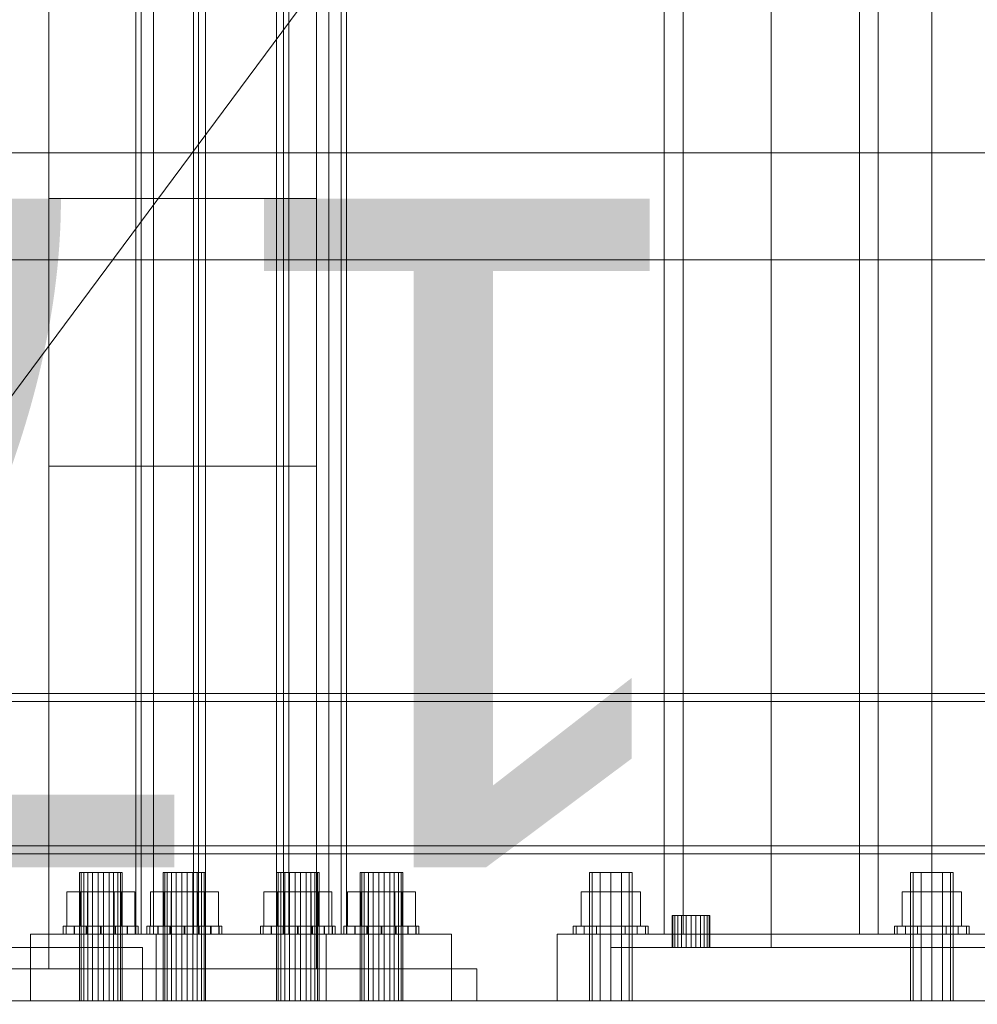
# Model space of a CAD drawing. Header units: millimetres. Extents: x -4738 to 65662, y -68080 to 6847.
# Tile 83 of 256: x -1261 to -903, y -36001 to -35633. Entities that reach past the tile are written whole.
import ezdxf

# ---------------------------------------------------------------- set-up
doc = ezdxf.new("R2010")
doc.units = ezdxf.units.MM
for name, color, linetype, lineweight in [('COTAS_O', 1, 'Continuous', 0), ('COTAS_P', 1, 'Continuous', 0), ('frontal_briquetadora', 7, 'Continuous', 0), ('frontal_C01', 7, 'Continuous', 0), ('frontal_C03', 7, 'Continuous', 0), ('frontal_C10', 7, 'Continuous', 0), ('frontal_dosificador', 7, 'Continuous', 0), ('frontal_mezcladora', 7, 'Continuous', 0), ('frontal_secador', 7, 'Continuous', 0)]:
    doc.layers.add(name, color=color, linetype=linetype, lineweight=lineweight)
doc.dimstyles.new('R19_100', dxfattribs={"dimtxt": 250, "dimasz": 150, "dimexe": 150, "dimexo": 80, "dimgap": 100, "dimtad": 1, "dimtih": 1, "dimtoh": 1, "dimdsep": 46, "dimcen": 0.09, "dimadec": 0, "dimazin": 0, "dimtfac": 1, "dimtdec": 4, "dimtofl": 0, "dimtmove": 0, "dimatfit": 3, "dimfxl": 1, "dimtolj": 1, "dimtzin": 0, "dimarcsym": 0})

# ---------------------------------------------------------------- blocks, each defined once
blk = doc.blocks.new('DIM_R30_46')
at = {"layer": 'COTAS_P'}
for p, q in [((-4100, -35030), (-4219.91, -35921.98)), ((140, -35600), (20.09, -36491.98)), ((-4219.91, -35921.98), (-4065.25, -35897.36)), ((20.09, -36491.98), (-4219.91, -35921.98)), ((-4219.91, -35921.98), (-4077.24, -35986.56)), ((20.09, -36491.98), (-122.58, -36427.39)), ((20.09, -36491.98), (-134.57, -36516.59))]:
    blk.add_line(p, q, dxfattribs=at)
blk.add_text('4278.14 P', height=250, rotation=172.3434, dxfattribs=at).set_placement((-2113.24, -36306.08))
blk = doc.blocks.new('DIM_R30_50')
at = {"layer": 'COTAS_O'}
for p, q in [((-1850, -34900), (-1850, -35600)), ((-150, -34900), (-150, -35600)), ((-1850, -35600), (-1700, -35555)), ((-150, -35600), (-300, -35555)), ((-150, -35600), (-1850, -35600)), ((-1850, -35600), (-1700, -35645)), ((-150, -35600), (-300, -35645))]:
    blk.add_line(p, q, dxfattribs=at)
blk.add_text('1700 O', height=250, rotation=180, dxfattribs=at).set_placement((-1000, -35700))
blk = doc.blocks.new('DIM_R30_53')
at = {"layer": 'COTAS_O'}
for p, q in [((-1480, -33670), (-780, -33670)), ((-780, -33670), (-825, -33820)), ((-780, -36000), (-780, -33670)), ((-780, -33670), (-735, -33820)), ((-780, -36000), (-825, -35850)), ((-780, -36000), (-735, -35850)), ((-1480, -36000), (-780, -36000))]:
    blk.add_line(p, q, dxfattribs=at)
blk.add_text('2330 O', height=250, rotation=90, dxfattribs=at).set_placement((-880, -34835))
blk = doc.blocks.new('DIM_R30_54')
at = {"layer": 'COTAS_O'}
for p, q in [((-1480, -35300), (-1330, -35255)), ((490, -35300), (340, -35255)), ((-1480, -36000), (-1480, -35300)), ((-1480, -35300), (490, -35300)), ((-1480, -35300), (-1330, -35345)), ((490, -35300), (340, -35345)), ((490, -36000), (490, -35300))]:
    blk.add_line(p, q, dxfattribs=at)
blk.add_text('1970 O', height=250, dxfattribs=at).set_placement((-495, -35200))
blk = doc.blocks.new('DIM_R30_55')
at = {"layer": 'COTAS_O'}
for p, q in [((-1400, -33000), (-700, -33000)), ((-700, -33000), (-745, -33150)), ((-700, -36000), (-700, -33000)), ((-700, -33000), (-655, -33150)), ((-700, -36000), (-745, -35850)), ((-700, -36000), (-655, -35850)), ((-1400, -36000), (-700, -36000))]:
    blk.add_line(p, q, dxfattribs=at)
blk.add_text('3000 O', height=250, rotation=90, dxfattribs=at).set_placement((-800, -34500))
blk = doc.blocks.new('DIM_R30_56')
at = {"layer": 'COTAS_O'}
for p, q in [((-1400, -35300), (-1250, -35255)), ((1400, -35300), (1250, -35255)), ((-1400, -36000), (-1400, -35300)), ((-1400, -35300), (1400, -35300)), ((-1400, -35300), (-1250, -35345)), ((1400, -35300), (1250, -35345)), ((1400, -36000), (1400, -35300))]:
    blk.add_line(p, q, dxfattribs=at)
blk.add_text('2800 O', height=250, dxfattribs=at).set_placement((0, -35200))

msp = doc.modelspace()

# ---------------------------------------------------------------- linework, layer by layer
at = {"layer": 'frontal_briquetadora'}
msp.add_line((-1330, -35862.816), (-720.639, -35041.307), dxfattribs=at)
at = {"layer": 'frontal_C01'}
for p, q in [((-1020, -35975), (-1020, -33925.304)), ((-1013, -35975), (-1013, -33925.304)), ((-947, -35975), (-947, -33925.304)), ((-940, -35975), (-940, -33925.304)), ((-1046.928, -35952), (-1048, -35952)), ((-1048, -36000), (-1048, -35952)), ((-1044, -35952), (-1046.928, -35952)), ((-1046.928, -36000), (-1046.928, -35952)), ((-1040, -35952), (-1044, -35952)), ((-1044, -36000), (-1044, -35952)), ((-1040, -35952), (-1036, -35952)), ((-1040, -35952), (-1040, -36000)), ((-1036, -35952), (-1033.072, -35952)), ((-1036, -36000), (-1036, -35952)), ((-1033.072, -35952), (-1032, -35952)), ((-1033.072, -36000), (-1033.072, -35952)), ((-1032, -36000), (-1032, -35952)), ((-926.928, -35952), (-928, -35952)), ((-928, -36000), (-928, -35952)), ((-924, -35952), (-926.928, -35952)), ((-926.928, -36000), (-926.928, -35952)), ((-920, -35952), (-924, -35952)), ((-924, -36000), (-924, -35952)), ((-920, -35952), (-916, -35952)), ((-920, -35952), (-920, -36000)), ((-916, -35952), (-913.072, -35952)), ((-916, -36000), (-916, -35952)), ((-913.072, -35952), (-912, -35952)), ((-913.072, -36000), (-913.072, -35952)), ((-912, -36000), (-912, -35952)), ((-1040, -35959.2), (-1051.085, -35959.2)), ((-1051.085, -35972), (-1051.085, -35959.2)), ((-1040, -35959.2), (-1028.915, -35959.2)), ((-1040, -35959.2), (-1040, -35972)), ((-1028.915, -35972), (-1028.915, -35959.2)), ((-920, -35959.2), (-931.085, -35959.2)), ((-931.085, -35972), (-931.085, -35959.2)), ((-920, -35959.2), (-908.915, -35959.2)), ((-920, -35959.2), (-920, -35972)), ((-908.915, -35972), (-908.915, -35959.2)), ((-1052.934, -35972), (-1054, -35972)), ((-1054, -35975), (-1054, -35972)), ((-1049.899, -35972), (-1052.934, -35972)), ((-1052.934, -35975), (-1052.934, -35972)), ((-1051.085, -35972), (-1040, -35972)), ((-1045.358, -35972), (-1049.899, -35972)), ((-1049.899, -35975), (-1049.899, -35972)), ((-1040, -35972), (-1045.358, -35972)), ((-1045.358, -35975), (-1045.358, -35972)), ((-1040, -35972), (-1034.642, -35972)), ((-1040, -35972), (-1040, -35975)), ((-1040, -35972), (-1028.915, -35972)), ((-1034.642, -35972), (-1030.101, -35972)), ((-1034.642, -35975), (-1034.642, -35972)), ((-1030.101, -35972), (-1027.066, -35972)), ((-1030.101, -35975), (-1030.101, -35972)), ((-1027.066, -35972), (-1026, -35972)), ((-1027.066, -35975), (-1027.066, -35972)), ((-1026, -35975), (-1026, -35972)), ((-932.934, -35972), (-934, -35972)), ((-934, -35975), (-934, -35972)), ((-929.899, -35972), (-932.934, -35972)), ((-932.934, -35975), (-932.934, -35972)), ((-931.085, -35972), (-920, -35972)), ((-925.358, -35972), (-929.899, -35972)), ((-929.899, -35975), (-929.899, -35972)), ((-920, -35972), (-925.358, -35972)), ((-925.358, -35975), (-925.358, -35972)), ((-920, -35972), (-914.642, -35972)), ((-920, -35972), (-920, -35975)), ((-920, -35972), (-908.915, -35972)), ((-914.642, -35972), (-910.101, -35972)), ((-914.642, -35975), (-914.642, -35972)), ((-910.101, -35972), (-907.066, -35972)), ((-910.101, -35975), (-910.101, -35972)), ((-907.066, -35972), (-906, -35972)), ((-907.066, -35975), (-907.066, -35972)), ((-906, -35975), (-906, -35972)), ((-1060, -35975), (-900, -35975)), ((-1060, -36000), (-1060, -35975)), ((-1052.934, -35975), (-1054, -35975)), ((-1049.899, -35975), (-1052.934, -35975)), ((-1045.358, -35975), (-1049.899, -35975)), ((-1045.358, -35975), (-1040, -35975)), ((-1040, -35975), (-1034.642, -35975)), ((-1034.642, -35975), (-1030.101, -35975)), ((-1030.101, -35975), (-1027.066, -35975)), ((-1027.066, -35975), (-1026, -35975)), ((-1020, -35975), (-1013, -35975)), ((-1013, -35975), (-947, -35975)), ((-947, -35975), (-940, -35975)), ((-932.934, -35975), (-934, -35975)), ((-929.899, -35975), (-932.934, -35975)), ((-925.358, -35975), (-929.899, -35975)), ((-925.358, -35975), (-920, -35975)), ((-920, -35975), (-914.642, -35975)), ((-914.642, -35975), (-910.101, -35975)), ((-910.101, -35975), (-907.066, -35975)), ((-907.066, -35975), (-906, -35975)), ((-1060, -36000), (-900, -36000)), ((-1046.928, -36000), (-1048, -36000)), ((-1044, -36000), (-1046.928, -36000)), ((-1044, -36000), (-1040, -36000)), ((-1040, -36000), (-1036, -36000)), ((-1036, -36000), (-1033.072, -36000)), ((-1033.072, -36000), (-1032, -36000)), ((-926.928, -36000), (-928, -36000)), ((-924, -36000), (-926.928, -36000)), ((-924, -36000), (-920, -36000)), ((-920, -36000), (-916, -36000)), ((-916, -36000), (-913.072, -36000)), ((-913.072, -36000), (-912, -36000))]:
    msp.add_line(p, q, dxfattribs=at)
at = {"layer": 'frontal_C03'}
for p, q in [((-1415, -35682.946), (1415, -35682.946)), ((-1415, -35722.946), (1415, -35722.946))]:
    msp.add_line(p, q, dxfattribs=at)
at = {"layer": 'frontal_C10'}
for p, q in [((-1217.508, -35975), (-1217.508, -34618.837)), ((-1215.554, -34618.837), (-1215.554, -35975)), ((-1210.951, -34618.837), (-1210.951, -35975)), ((-1196.016, -35975), (-1196.016, -34618.837)), ((-1194.063, -34618.837), (-1194.063, -35975)), ((-1191.414, -35975), (-1191.414, -34618.837)), ((-1164.926, -35975), (-1164.926, -34618.837)), ((-1162.278, -34618.837), (-1162.278, -35975)), ((-1160.324, -35975), (-1160.324, -34618.837)), ((-1145.389, -34618.837), (-1145.389, -35975)), ((-1140.786, -34618.837), (-1140.786, -35975)), ((-1138.833, -35975), (-1138.833, -34618.837)), ((-1237.984, -35952), (-1238.56, -35952)), ((-1238.56, -35952), (-1237.009, -35952)), ((-1238.56, -36000), (-1238.56, -35952)), ((-1235.434, -35952), (-1237.984, -35952)), ((-1237.984, -36000), (-1237.984, -35952)), ((-1237.009, -35952), (-1233.746, -35952)), ((-1237.009, -36000), (-1237.009, -35952)), ((-1231.595, -35952), (-1235.434, -35952)), ((-1235.434, -36000), (-1235.434, -35952)), ((-1233.746, -35952), (-1229.645, -35952)), ((-1233.746, -36000), (-1233.746, -35952)), ((-1227.494, -35952), (-1231.595, -35952)), ((-1231.595, -36000), (-1231.595, -35952)), ((-1229.645, -35952), (-1225.806, -35952)), ((-1229.645, -36000), (-1229.645, -35952)), ((-1224.231, -35952), (-1227.494, -35952)), ((-1227.494, -35952), (-1227.494, -36000)), ((-1225.806, -35952), (-1223.256, -35952)), ((-1225.806, -36000), (-1225.806, -35952)), ((-1222.68, -35952), (-1224.231, -35952)), ((-1224.231, -36000), (-1224.231, -35952)), ((-1223.256, -35952), (-1222.68, -35952)), ((-1223.256, -36000), (-1223.256, -35952)), ((-1222.68, -36000), (-1222.68, -35952)), ((-1206.724, -35952), (-1207.3, -35952)), ((-1207.3, -35952), (-1205.749, -35952)), ((-1207.3, -36000), (-1207.3, -35952)), ((-1204.174, -35952), (-1206.724, -35952)), ((-1206.724, -36000), (-1206.724, -35952)), ((-1205.749, -35952), (-1202.486, -35952)), ((-1205.749, -36000), (-1205.749, -35952)), ((-1200.335, -35952), (-1204.174, -35952)), ((-1204.174, -36000), (-1204.174, -35952)), ((-1202.486, -35952), (-1198.385, -35952)), ((-1202.486, -36000), (-1202.486, -35952)), ((-1196.234, -35952), (-1200.335, -35952)), ((-1200.335, -36000), (-1200.335, -35952)), ((-1198.385, -35952), (-1194.546, -35952)), ((-1198.385, -36000), (-1198.385, -35952)), ((-1192.971, -35952), (-1196.234, -35952)), ((-1196.234, -35952), (-1196.234, -36000)), ((-1194.546, -35952), (-1191.996, -35952)), ((-1194.546, -36000), (-1194.546, -35952)), ((-1191.42, -35952), (-1192.971, -35952)), ((-1192.971, -36000), (-1192.971, -35952)), ((-1191.996, -35952), (-1191.42, -35952)), ((-1191.996, -36000), (-1191.996, -35952)), ((-1191.42, -36000), (-1191.42, -35952)), ((-1164.344, -35952), (-1164.921, -35952)), ((-1164.921, -35952), (-1163.369, -35952)), ((-1164.921, -36000), (-1164.921, -35952)), ((-1161.795, -35952), (-1164.344, -35952)), ((-1164.344, -36000), (-1164.344, -35952)), ((-1163.369, -35952), (-1160.106, -35952)), ((-1163.369, -36000), (-1163.369, -35952)), ((-1157.955, -35952), (-1161.795, -35952)), ((-1161.795, -36000), (-1161.795, -35952)), ((-1160.106, -35952), (-1156.005, -35952)), ((-1160.106, -36000), (-1160.106, -35952)), ((-1153.854, -35952), (-1157.955, -35952)), ((-1157.955, -36000), (-1157.955, -35952)), ((-1156.005, -35952), (-1152.166, -35952)), ((-1156.005, -36000), (-1156.005, -35952)), ((-1150.591, -35952), (-1153.854, -35952)), ((-1153.854, -35952), (-1153.854, -36000)), ((-1152.166, -35952), (-1149.616, -35952)), ((-1152.166, -36000), (-1152.166, -35952)), ((-1149.04, -35952), (-1150.591, -35952)), ((-1150.591, -36000), (-1150.591, -35952)), ((-1149.616, -35952), (-1149.04, -35952)), ((-1149.616, -36000), (-1149.616, -35952)), ((-1149.04, -36000), (-1149.04, -35952)), ((-1133.084, -35952), (-1133.661, -35952)), ((-1133.661, -35952), (-1132.109, -35952)), ((-1133.661, -36000), (-1133.661, -35952)), ((-1130.535, -35952), (-1133.084, -35952)), ((-1133.084, -36000), (-1133.084, -35952)), ((-1132.109, -35952), (-1128.846, -35952)), ((-1132.109, -36000), (-1132.109, -35952)), ((-1126.695, -35952), (-1130.535, -35952)), ((-1130.535, -36000), (-1130.535, -35952)), ((-1128.846, -35952), (-1124.745, -35952)), ((-1128.846, -36000), (-1128.846, -35952)), ((-1122.594, -35952), (-1126.695, -35952)), ((-1126.695, -36000), (-1126.695, -35952)), ((-1124.745, -35952), (-1120.906, -35952)), ((-1124.745, -36000), (-1124.745, -35952)), ((-1119.331, -35952), (-1122.594, -35952)), ((-1122.594, -35952), (-1122.594, -36000)), ((-1120.906, -35952), (-1118.356, -35952)), ((-1120.906, -36000), (-1120.906, -35952)), ((-1117.78, -35952), (-1119.331, -35952)), ((-1119.331, -36000), (-1119.331, -35952)), ((-1118.356, -35952), (-1117.78, -35952)), ((-1118.356, -36000), (-1118.356, -35952)), ((-1117.78, -36000), (-1117.78, -35952)), ((-1238.323, -35959.2), (-1243.325, -35959.2)), ((-1243.325, -35959.2), (-1235.622, -35959.2)), ((-1243.325, -35972), (-1243.325, -35959.2)), ((-1225.618, -35959.2), (-1238.323, -35959.2)), ((-1238.323, -35972), (-1238.323, -35959.2)), ((-1235.622, -35959.2), (-1222.917, -35959.2)), ((-1235.622, -35972), (-1235.622, -35959.2)), ((-1217.915, -35959.2), (-1225.618, -35959.2)), ((-1225.618, -35959.2), (-1225.618, -35972)), ((-1222.917, -35959.2), (-1217.915, -35959.2)), ((-1222.917, -35972), (-1222.917, -35959.2)), ((-1217.915, -35972), (-1217.915, -35959.2)), ((-1207.063, -35959.2), (-1212.065, -35959.2)), ((-1212.065, -35959.2), (-1204.362, -35959.2)), ((-1212.065, -35972), (-1212.065, -35959.2)), ((-1194.358, -35959.2), (-1207.063, -35959.2)), ((-1207.063, -35972), (-1207.063, -35959.2)), ((-1204.362, -35959.2), (-1191.657, -35959.2)), ((-1204.362, -35972), (-1204.362, -35959.2)), ((-1186.655, -35959.2), (-1194.358, -35959.2)), ((-1194.358, -35959.2), (-1194.358, -35972)), ((-1191.657, -35959.2), (-1186.655, -35959.2)), ((-1191.657, -35972), (-1191.657, -35959.2)), ((-1186.655, -35972), (-1186.655, -35959.2)), ((-1164.683, -35959.2), (-1169.685, -35959.2)), ((-1169.685, -35959.2), (-1161.982, -35959.2)), ((-1169.685, -35972), (-1169.685, -35959.2)), ((-1151.979, -35959.2), (-1164.683, -35959.2)), ((-1164.683, -35972), (-1164.683, -35959.2)), ((-1161.982, -35959.2), (-1149.277, -35959.2)), ((-1161.982, -35972), (-1161.982, -35959.2)), ((-1144.276, -35959.2), (-1151.979, -35959.2)), ((-1151.979, -35959.2), (-1151.979, -35972)), ((-1149.277, -35959.2), (-1144.276, -35959.2)), ((-1149.277, -35972), (-1149.277, -35959.2)), ((-1144.276, -35972), (-1144.276, -35959.2)), ((-1133.423, -35959.2), (-1138.425, -35959.2)), ((-1138.425, -35959.2), (-1130.722, -35959.2)), ((-1138.425, -35972), (-1138.425, -35959.2)), ((-1120.719, -35959.2), (-1133.423, -35959.2)), ((-1133.423, -35972), (-1133.423, -35959.2)), ((-1130.722, -35959.2), (-1118.017, -35959.2)), ((-1130.722, -35972), (-1130.722, -35959.2)), ((-1113.016, -35959.2), (-1120.719, -35959.2)), ((-1120.719, -35959.2), (-1120.719, -35972)), ((-1118.017, -35959.2), (-1113.016, -35959.2)), ((-1118.017, -35972), (-1118.017, -35959.2)), ((-1113.016, -35972), (-1113.016, -35959.2)), ((-1243.507, -35972), (-1244.619, -35972)), ((-1244.619, -35972), (-1243.601, -35972)), ((-1244.619, -35975), (-1244.619, -35972)), ((-1243.601, -35972), (-1240.606, -35972)), ((-1243.601, -35975), (-1243.601, -35972)), ((-1240.433, -35972), (-1243.507, -35972)), ((-1243.507, -35975), (-1243.507, -35972)), ((-1235.622, -35972), (-1243.325, -35972)), ((-1243.325, -35972), (-1238.323, -35972)), ((-1240.606, -35972), (-1236.09, -35972)), ((-1240.606, -35975), (-1240.606, -35972)), ((-1235.864, -35972), (-1240.433, -35972)), ((-1240.433, -35975), (-1240.433, -35972)), ((-1238.323, -35972), (-1225.618, -35972)), ((-1236.09, -35972), (-1230.742, -35972)), ((-1236.09, -35975), (-1236.09, -35972)), ((-1230.498, -35972), (-1235.864, -35972)), ((-1235.864, -35975), (-1235.864, -35972)), ((-1222.917, -35972), (-1235.622, -35972)), ((-1230.742, -35972), (-1225.376, -35972)), ((-1230.742, -35975), (-1230.742, -35972)), ((-1225.149, -35972), (-1230.498, -35972)), ((-1230.498, -35975), (-1230.498, -35972)), ((-1225.618, -35972), (-1217.915, -35972)), ((-1225.376, -35972), (-1220.807, -35972)), ((-1225.376, -35975), (-1225.376, -35972)), ((-1220.634, -35972), (-1225.149, -35972)), ((-1225.149, -35972), (-1225.149, -35975)), ((-1217.915, -35972), (-1222.917, -35972)), ((-1220.807, -35972), (-1217.733, -35972)), ((-1220.807, -35975), (-1220.807, -35972)), ((-1217.639, -35972), (-1220.634, -35972)), ((-1220.634, -35975), (-1220.634, -35972)), ((-1217.733, -35972), (-1216.621, -35972)), ((-1217.733, -35975), (-1217.733, -35972)), ((-1216.621, -35972), (-1217.639, -35972)), ((-1217.639, -35975), (-1217.639, -35972)), ((-1216.621, -35975), (-1216.621, -35972)), ((-1212.247, -35972), (-1213.36, -35972)), ((-1213.36, -35972), (-1212.341, -35972)), ((-1213.36, -35975), (-1213.36, -35972)), ((-1212.341, -35972), (-1209.346, -35972)), ((-1212.341, -35975), (-1212.341, -35972)), ((-1209.173, -35972), (-1212.247, -35972)), ((-1212.247, -35975), (-1212.247, -35972)), ((-1204.362, -35972), (-1212.065, -35972)), ((-1212.065, -35972), (-1207.063, -35972)), ((-1209.346, -35972), (-1204.831, -35972)), ((-1209.346, -35975), (-1209.346, -35972)), ((-1204.604, -35972), (-1209.173, -35972)), ((-1209.173, -35975), (-1209.173, -35972)), ((-1207.063, -35972), (-1194.358, -35972)), ((-1204.831, -35972), (-1199.482, -35972)), ((-1204.831, -35975), (-1204.831, -35972)), ((-1199.238, -35972), (-1204.604, -35972)), ((-1204.604, -35975), (-1204.604, -35972)), ((-1191.657, -35972), (-1204.362, -35972)), ((-1199.482, -35972), (-1194.116, -35972)), ((-1199.482, -35975), (-1199.482, -35972)), ((-1193.89, -35972), (-1199.238, -35972)), ((-1199.238, -35975), (-1199.238, -35972)), ((-1194.358, -35972), (-1186.655, -35972)), ((-1194.116, -35972), (-1189.548, -35972)), ((-1194.116, -35975), (-1194.116, -35972)), ((-1189.374, -35972), (-1193.89, -35972)), ((-1193.89, -35972), (-1193.89, -35975)), ((-1186.655, -35972), (-1191.657, -35972)), ((-1189.548, -35972), (-1186.473, -35972)), ((-1189.548, -35975), (-1189.548, -35972)), ((-1186.379, -35972), (-1189.374, -35972)), ((-1189.374, -35975), (-1189.374, -35972)), ((-1186.473, -35972), (-1185.361, -35972)), ((-1186.473, -35975), (-1186.473, -35972)), ((-1185.361, -35972), (-1186.379, -35972)), ((-1186.379, -35975), (-1186.379, -35972)), ((-1185.361, -35975), (-1185.361, -35972)), ((-1169.867, -35972), (-1170.98, -35972)), ((-1170.98, -35972), (-1169.961, -35972)), ((-1170.98, -35975), (-1170.98, -35972)), ((-1169.961, -35972), (-1166.966, -35972)), ((-1169.961, -35975), (-1169.961, -35972)), ((-1166.793, -35972), (-1169.867, -35972)), ((-1169.867, -35975), (-1169.867, -35972)), ((-1161.982, -35972), (-1169.685, -35972)), ((-1169.685, -35972), (-1164.683, -35972)), ((-1166.966, -35972), (-1162.451, -35972)), ((-1166.966, -35975), (-1166.966, -35972)), ((-1162.224, -35972), (-1166.793, -35972)), ((-1166.793, -35975), (-1166.793, -35972)), ((-1164.683, -35972), (-1151.979, -35972)), ((-1162.451, -35972), (-1157.103, -35972)), ((-1162.451, -35975), (-1162.451, -35972)), ((-1156.858, -35972), (-1162.224, -35972)), ((-1162.224, -35975), (-1162.224, -35972)), ((-1149.277, -35972), (-1161.982, -35972)), ((-1157.103, -35972), (-1151.736, -35972)), ((-1157.103, -35975), (-1157.103, -35972)), ((-1151.51, -35972), (-1156.858, -35972)), ((-1156.858, -35975), (-1156.858, -35972)), ((-1151.979, -35972), (-1144.276, -35972)), ((-1151.736, -35972), (-1147.168, -35972)), ((-1151.736, -35975), (-1151.736, -35972)), ((-1146.995, -35972), (-1151.51, -35972)), ((-1151.51, -35972), (-1151.51, -35975)), ((-1144.276, -35972), (-1149.277, -35972)), ((-1147.168, -35972), (-1144.093, -35972)), ((-1147.168, -35975), (-1147.168, -35972)), ((-1144, -35972), (-1146.995, -35972)), ((-1146.995, -35975), (-1146.995, -35972)), ((-1144.093, -35972), (-1142.981, -35972)), ((-1144.093, -35975), (-1144.093, -35972)), ((-1142.981, -35972), (-1144, -35972)), ((-1144, -35975), (-1144, -35972)), ((-1142.981, -35975), (-1142.981, -35972)), ((-1138.607, -35972), (-1139.72, -35972)), ((-1139.72, -35972), (-1138.701, -35972)), ((-1139.72, -35975), (-1139.72, -35972)), ((-1138.701, -35972), (-1135.706, -35972)), ((-1138.701, -35975), (-1138.701, -35972)), ((-1135.533, -35972), (-1138.607, -35972)), ((-1138.607, -35975), (-1138.607, -35972)), ((-1130.722, -35972), (-1138.425, -35972)), ((-1138.425, -35972), (-1133.423, -35972)), ((-1135.706, -35972), (-1131.191, -35972)), ((-1135.706, -35975), (-1135.706, -35972)), ((-1130.965, -35972), (-1135.533, -35972)), ((-1135.533, -35975), (-1135.533, -35972)), ((-1133.423, -35972), (-1120.719, -35972)), ((-1131.191, -35972), (-1125.843, -35972)), ((-1131.191, -35975), (-1131.191, -35972)), ((-1125.598, -35972), (-1130.965, -35972)), ((-1130.965, -35975), (-1130.965, -35972)), ((-1118.017, -35972), (-1130.722, -35972)), ((-1125.843, -35972), (-1120.476, -35972)), ((-1125.843, -35975), (-1125.843, -35972)), ((-1120.25, -35972), (-1125.598, -35972)), ((-1125.598, -35975), (-1125.598, -35972)), ((-1120.719, -35972), (-1113.016, -35972)), ((-1120.476, -35972), (-1115.908, -35972)), ((-1120.476, -35975), (-1120.476, -35972)), ((-1115.735, -35972), (-1120.25, -35972)), ((-1120.25, -35972), (-1120.25, -35975)), ((-1113.016, -35972), (-1118.017, -35972)), ((-1115.908, -35972), (-1112.833, -35972)), ((-1115.908, -35975), (-1115.908, -35972)), ((-1112.74, -35972), (-1115.735, -35972)), ((-1115.735, -35975), (-1115.735, -35972)), ((-1112.833, -35972), (-1111.721, -35972)), ((-1112.833, -35975), (-1112.833, -35972)), ((-1111.721, -35972), (-1112.74, -35972)), ((-1112.74, -35975), (-1112.74, -35972)), ((-1111.721, -35975), (-1111.721, -35972)), ((-1209.955, -35975), (-1256.845, -35975)), ((-1256.845, -35975), (-1146.385, -35975)), ((-1256.845, -36000), (-1256.845, -35975)), ((-1243.601, -35975), (-1244.619, -35975)), ((-1244.619, -35975), (-1243.507, -35975)), ((-1240.606, -35975), (-1243.601, -35975)), ((-1243.507, -35975), (-1240.433, -35975)), ((-1236.09, -35975), (-1240.606, -35975)), ((-1240.433, -35975), (-1235.864, -35975)), ((-1230.742, -35975), (-1236.09, -35975)), ((-1235.864, -35975), (-1230.498, -35975)), ((-1225.376, -35975), (-1230.742, -35975)), ((-1230.498, -35975), (-1225.149, -35975)), ((-1220.807, -35975), (-1225.376, -35975)), ((-1225.149, -35975), (-1220.634, -35975)), ((-1217.733, -35975), (-1220.807, -35975)), ((-1220.634, -35975), (-1217.639, -35975)), ((-1216.621, -35975), (-1217.733, -35975)), ((-1217.639, -35975), (-1216.621, -35975)), ((-1162.278, -35975), (-1217.508, -35975)), ((-1217.508, -35975), (-1215.554, -35975)), ((-1215.554, -35975), (-1160.324, -35975)), ((-1210.951, -35975), (-1215.554, -35975)), ((-1215.554, -35975), (-1196.016, -35975)), ((-1212.341, -35975), (-1213.36, -35975)), ((-1213.36, -35975), (-1212.247, -35975)), ((-1209.346, -35975), (-1212.341, -35975)), ((-1212.247, -35975), (-1209.173, -35975)), ((-1191.414, -35975), (-1210.951, -35975)), ((-1099.495, -35975), (-1209.955, -35975)), ((-1209.955, -35975), (-1209.955, -36000)), ((-1204.831, -35975), (-1209.346, -35975)), ((-1209.173, -35975), (-1204.604, -35975)), ((-1199.482, -35975), (-1204.831, -35975)), ((-1204.604, -35975), (-1199.238, -35975)), ((-1194.116, -35975), (-1199.482, -35975)), ((-1199.238, -35975), (-1193.89, -35975)), ((-1140.786, -35975), (-1196.016, -35975)), ((-1196.016, -35975), (-1194.063, -35975)), ((-1196.016, -35975), (-1191.414, -35975)), ((-1189.548, -35975), (-1194.116, -35975)), ((-1194.063, -35975), (-1138.833, -35975)), ((-1193.89, -35975), (-1189.374, -35975)), ((-1186.473, -35975), (-1189.548, -35975)), ((-1189.374, -35975), (-1186.379, -35975)), ((-1185.361, -35975), (-1186.473, -35975)), ((-1186.379, -35975), (-1185.361, -35975)), ((-1169.961, -35975), (-1170.98, -35975)), ((-1170.98, -35975), (-1169.867, -35975)), ((-1166.966, -35975), (-1169.961, -35975)), ((-1169.867, -35975), (-1166.793, -35975)), ((-1162.451, -35975), (-1166.966, -35975)), ((-1166.793, -35975), (-1162.224, -35975)), ((-1160.324, -35975), (-1164.926, -35975)), ((-1164.926, -35975), (-1145.389, -35975)), ((-1157.103, -35975), (-1162.451, -35975)), ((-1160.324, -35975), (-1162.278, -35975)), ((-1162.224, -35975), (-1156.858, -35975)), ((-1140.786, -35975), (-1160.324, -35975)), ((-1151.736, -35975), (-1157.103, -35975)), ((-1156.858, -35975), (-1151.51, -35975)), ((-1147.168, -35975), (-1151.736, -35975)), ((-1151.51, -35975), (-1146.995, -35975)), ((-1144.093, -35975), (-1147.168, -35975)), ((-1146.995, -35975), (-1144, -35975)), ((-1146.385, -35975), (-1099.495, -35975)), ((-1146.385, -35975), (-1146.385, -36000)), ((-1145.389, -35975), (-1140.786, -35975)), ((-1142.981, -35975), (-1144.093, -35975)), ((-1144, -35975), (-1142.981, -35975)), ((-1138.833, -35975), (-1140.786, -35975)), ((-1138.701, -35975), (-1139.72, -35975)), ((-1139.72, -35975), (-1138.607, -35975)), ((-1135.706, -35975), (-1138.701, -35975)), ((-1138.607, -35975), (-1135.533, -35975)), ((-1131.191, -35975), (-1135.706, -35975)), ((-1135.533, -35975), (-1130.965, -35975)), ((-1125.843, -35975), (-1131.191, -35975)), ((-1130.965, -35975), (-1125.598, -35975)), ((-1120.476, -35975), (-1125.843, -35975)), ((-1125.598, -35975), (-1120.25, -35975)), ((-1115.908, -35975), (-1120.476, -35975)), ((-1120.25, -35975), (-1115.735, -35975)), ((-1112.833, -35975), (-1115.908, -35975)), ((-1115.735, -35975), (-1112.74, -35975)), ((-1111.721, -35975), (-1112.833, -35975)), ((-1112.74, -35975), (-1111.721, -35975)), ((-1099.495, -36000), (-1099.495, -35975)), ((-1146.385, -36000), (-1256.845, -36000)), ((-1256.845, -36000), (-1209.955, -36000)), ((-1237.009, -36000), (-1238.56, -36000)), ((-1238.56, -36000), (-1237.984, -36000)), ((-1237.984, -36000), (-1235.434, -36000)), ((-1233.746, -36000), (-1237.009, -36000)), ((-1235.434, -36000), (-1231.595, -36000)), ((-1229.645, -36000), (-1233.746, -36000)), ((-1231.595, -36000), (-1227.494, -36000)), ((-1225.806, -36000), (-1229.645, -36000)), ((-1227.494, -36000), (-1224.231, -36000)), ((-1223.256, -36000), (-1225.806, -36000)), ((-1224.231, -36000), (-1222.68, -36000)), ((-1222.68, -36000), (-1223.256, -36000)), ((-1209.955, -36000), (-1099.495, -36000)), ((-1205.749, -36000), (-1207.3, -36000)), ((-1207.3, -36000), (-1206.724, -36000)), ((-1206.724, -36000), (-1204.174, -36000)), ((-1202.486, -36000), (-1205.749, -36000)), ((-1204.174, -36000), (-1200.335, -36000)), ((-1198.385, -36000), (-1202.486, -36000)), ((-1200.335, -36000), (-1196.234, -36000)), ((-1194.546, -36000), (-1198.385, -36000)), ((-1196.234, -36000), (-1192.971, -36000)), ((-1191.996, -36000), (-1194.546, -36000)), ((-1192.971, -36000), (-1191.42, -36000)), ((-1191.42, -36000), (-1191.996, -36000)), ((-1163.369, -36000), (-1164.921, -36000)), ((-1164.921, -36000), (-1164.344, -36000)), ((-1164.344, -36000), (-1161.795, -36000)), ((-1160.106, -36000), (-1163.369, -36000)), ((-1161.795, -36000), (-1157.955, -36000)), ((-1156.005, -36000), (-1160.106, -36000)), ((-1157.955, -36000), (-1153.854, -36000)), ((-1152.166, -36000), (-1156.005, -36000)), ((-1153.854, -36000), (-1150.591, -36000)), ((-1149.616, -36000), (-1152.166, -36000)), ((-1150.591, -36000), (-1149.04, -36000)), ((-1149.04, -36000), (-1149.616, -36000)), ((-1099.495, -36000), (-1146.385, -36000)), ((-1132.109, -36000), (-1133.661, -36000)), ((-1133.661, -36000), (-1133.084, -36000)), ((-1133.084, -36000), (-1130.535, -36000)), ((-1128.846, -36000), (-1132.109, -36000)), ((-1130.535, -36000), (-1126.695, -36000)), ((-1124.745, -36000), (-1128.846, -36000)), ((-1126.695, -36000), (-1122.594, -36000)), ((-1120.906, -36000), (-1124.745, -36000)), ((-1122.594, -36000), (-1119.331, -36000)), ((-1118.356, -36000), (-1120.906, -36000)), ((-1119.331, -36000), (-1117.78, -36000)), ((-1117.78, -36000), (-1118.356, -36000))]:
    msp.add_line(p, q, dxfattribs=at)
at = {"layer": 'frontal_dosificador'}
for p, q in [((-1250, -35988), (-1250, -33900)), ((-1150, -35988), (-1150, -33900)), ((-1150, -35700), (-1250, -35700)), ((-1250, -35800), (-1250, -35700)), ((-1150, -35800), (-1150, -35700)), ((-1150, -35800), (-1250, -35800)), ((-1090, -35988), (-1310, -35988)), ((-1150, -35988), (-1250, -35988)), ((-1090, -36000), (-1090, -35988)), ((-1090, -36000), (-1310, -36000))]:
    msp.add_line(p, q, dxfattribs=at)
at = {"layer": 'frontal_mezcladora'}
for p, q in [((-980, -35980), (-980, -33390)), ((-920, -35980), (-920, -33390)), ((-1016.761, -35968), (-1017, -35968)), ((-1017, -35980), (-1017, -35968)), ((-1016.062, -35968), (-1016.761, -35968)), ((-1016.761, -35980), (-1016.761, -35968)), ((-1014.95, -35968), (-1016.062, -35968)), ((-1016.062, -35980), (-1016.062, -35968)), ((-1013.5, -35968), (-1014.95, -35968)), ((-1014.95, -35980), (-1014.95, -35968)), ((-1011.812, -35968), (-1013.5, -35968)), ((-1013.5, -35980), (-1013.5, -35968)), ((-1010, -35968), (-1011.812, -35968)), ((-1011.812, -35980), (-1011.812, -35968)), ((-1010, -35968), (-1008.188, -35968)), ((-1010, -35968), (-1010, -35980)), ((-1008.188, -35968), (-1006.5, -35968)), ((-1008.188, -35980), (-1008.188, -35968)), ((-1006.5, -35968), (-1005.05, -35968)), ((-1006.5, -35980), (-1006.5, -35968)), ((-1005.05, -35968), (-1003.938, -35968)), ((-1005.05, -35980), (-1005.05, -35968)), ((-1003.938, -35968), (-1003.239, -35968)), ((-1003.938, -35980), (-1003.938, -35968)), ((-1003.239, -35968), (-1003, -35968)), ((-1003.239, -35980), (-1003.239, -35968)), ((-1003, -35980), (-1003, -35968)), ((-1040, -35980), (-860, -35980)), ((-1040, -36000), (-1040, -35980)), ((-1016.761, -35980), (-1017, -35980)), ((-1016.062, -35980), (-1016.761, -35980)), ((-1014.95, -35980), (-1016.062, -35980)), ((-1013.5, -35980), (-1014.95, -35980)), ((-1011.812, -35980), (-1013.5, -35980)), ((-1010, -35980), (-1011.812, -35980)), ((-1008.188, -35980), (-1010, -35980)), ((-1008.188, -35980), (-1006.5, -35980)), ((-1006.5, -35980), (-1005.05, -35980)), ((-1005.05, -35980), (-1003.938, -35980)), ((-1003.938, -35980), (-1003.239, -35980)), ((-1003.239, -35980), (-1003, -35980)), ((-980, -35980), (-920, -35980)), ((-1040, -36000), (-860, -36000))]:
    msp.add_line(p, q, dxfattribs=at)
at = {"layer": 'frontal_secador'}
for p, q in [((-1265, -35885), (1265, -35885)), ((-1265, -35888), (1265, -35888)), ((-1265, -35942), (1265, -35942)), ((-1265, -35945), (1265, -35945)), ((-1375, -35980), (-1215, -35980)), ((-1215, -36000), (-1215, -35980)), ((-1400, -36000), (1400, -36000)), ((-1375, -36000), (-1215, -36000))]:
    msp.add_line(p, q, dxfattribs=at)

# ---------------------------------------------------------------- dimensions: what is measured, and where the dimension line sits
at = {"layer": 'COTAS_O'}
for p1, p2, distance, picture, middle in [((-1400, -36000), (-1400, -33000), -700, 'DIM_R30_55', (-700, -34500)), ((-1480, -36000), (-1480, -33670), -700, 'DIM_R30_53', (-780, -34835)), ((-150, -34900), (-1850, -34900), 700, 'DIM_R30_50', (-1000, -35600)), ((-1480, -36000), (490, -36000), 700, 'DIM_R30_54', (-495, -35300)), ((-1400, -36000), (1400, -36000), 700, 'DIM_R30_56', (0, -35300))]:
    dim = msp.add_aligned_dim(p1=p1, p2=p2, distance=distance, text='<> O', dimstyle='R19_100', dxfattribs=at)
    dim.commit()
    dim.dimension.update_dxf_attribs({"geometry": picture, "text_midpoint": middle})
at = {"layer": 'COTAS_P'}
dim = msp.add_aligned_dim(p1=(140, -35600), p2=(-4100, -35030), distance=900, text='<> P', dimstyle='R19_100', dxfattribs=at)
dim.commit()
dim.dimension.update_dxf_attribs({"geometry": 'DIM_R30_46', "text_midpoint": (-2099.912, -36206.976)})

doc.saveas('drawing.dxf')
